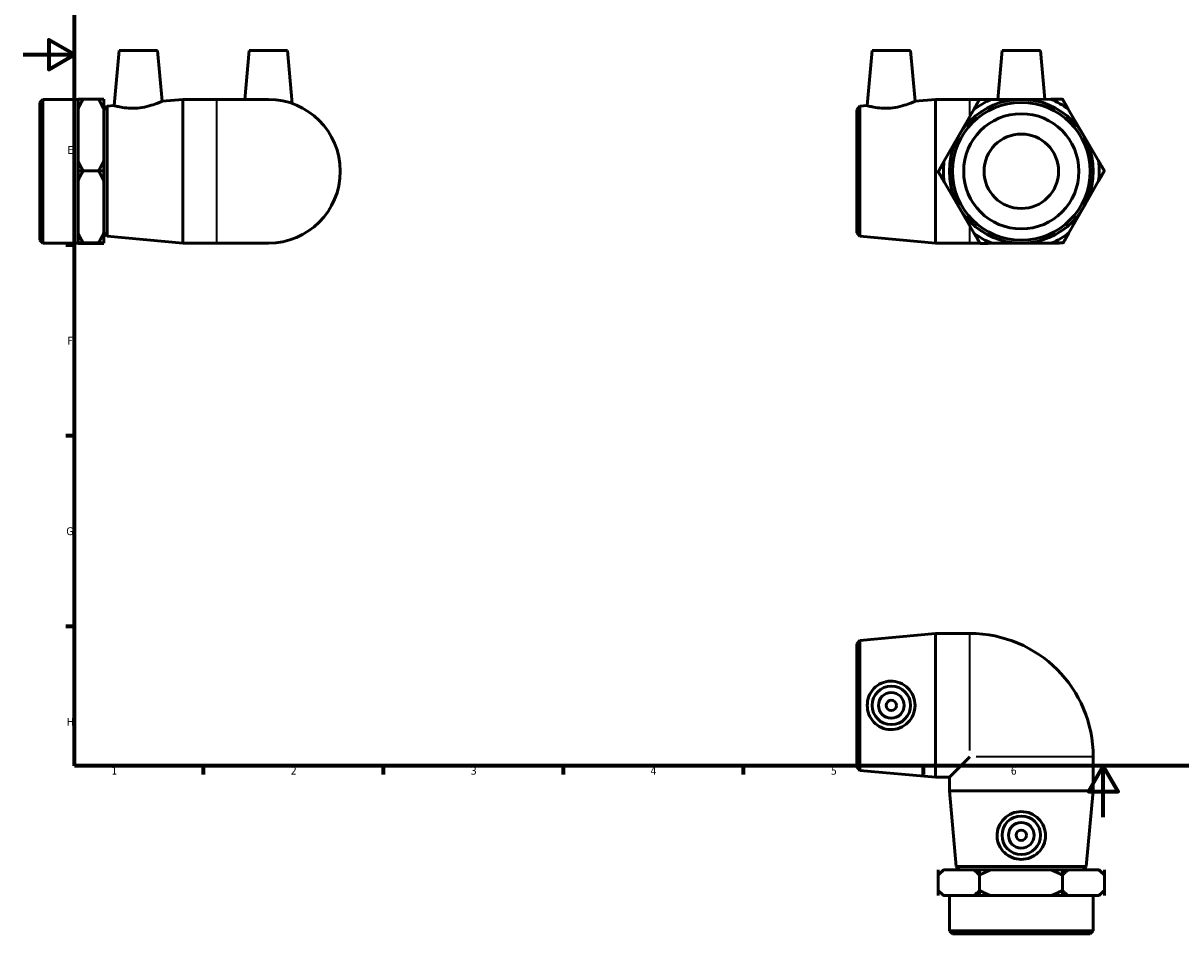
# Model space of a CAD drawing. Header units: millimetres. Extents: x 0 to 901, y -124 to 605.
# Tile 1 of 4: x 0 to 451, y -45 to 309. Entities that reach past the tile are written whole.
import ezdxf

# ---------------------------------------------------------------- set-up
doc = ezdxf.new("R2010")
doc.units = ezdxf.units.MM
for name, color, linetype, lineweight in [('Border (ANSI)', 7, 'Continuous', 70), ('Visible (ANSI)', 7, 'Continuous', 50), ('Visible Narrow (ANSI)', 7, 'Continuous', 35)]:
    doc.layers.add(name, color=color, linetype=linetype, lineweight=lineweight)
doc.styles.add('Note Text (ANSI)', font='tahoma.ttf')

# ---------------------------------------------------------------- blocks, each defined once
blk = doc.blocks.new('Borders Default Border')
at = {"layer": 'Border (ANSI)'}
for p, q in [((20, 222.75), (16.55, 222.75)), ((20, 148.5), (16.55, 148.5)), ((20, 74.25), (16.55, 74.25)), ((70.08, 20), (70.08, 16.55)), ((140.17, 20), (140.17, 16.55)), ((210.25, 20), (210.25, 16.55)), ((280.33, 20), (280.33, 16.55)), ((350.42, 20), (350.42, 16.55))]:
    blk.add_line(p, q, dxfattribs=at)
at = {"layer": 'Border (ANSI)', "flags": 128}
for points in [[(20, 20), (20, 574), (821, 574), (821, 20), (20, 20)], [(0, 297), (20, 297), (10, 302.77), (10, 291.23), (20, 297)], [(420.5, 0), (420.5, 20), (414.73, 10), (426.27, 10), (420.5, 20)]]:
    blk.add_lwpolyline(points, dxfattribs=at)
at = {"layer": 'Border (ANSI)', "color": 230, "true_color": 0xff0080, "char_height": 3.05, "attachment_point": 7, "style": 'Note Text (ANSI)'}
for s, insert in [('E', (17.21, 258.35)), ('F', (17.29, 184.1)), ('G', (16.81, 109.79)), ('H', (16.97, 35.6)), ('1', (34.35, 16.55)), ('2', (104.2, 16.55)), ('3', (174.26, 16.49)), ('4', (244.23, 16.55)), ('5', (314.48, 16.49)), ('6', (384.49, 16.49))]:
    blk.add_mtext(s, dxfattribs=dict(at, insert=insert))

msp = doc.modelspace()

# ---------------------------------------------------------------- linework, layer by layer
at = {"layer": 'Visible (ANSI)'}
for p, q in [((37.359, 298.569), (35.483, 277.136)), ((37.359, 298.569), (52.359, 298.569)), ((52.359, 298.569), (54.085, 278.835)), ((87.959, 298.569), (86.296, 279.569)), ((87.959, 298.569), (102.959, 298.569)), ((102.959, 298.569), (104.76, 277.979)), ((330.465, 298.569), (328.59, 277.136)), ((330.465, 298.569), (345.465, 298.569)), ((345.465, 298.569), (347.192, 278.835)), ((381.065, 298.569), (379.399, 279.526)), ((381.065, 298.569), (396.065, 298.569)), ((396.065, 298.569), (397.724, 279.612)), ((6.459, 278.369), (7.659, 279.569)), ((7.659, 279.569), (7.659, 223.569)), ((7.659, 279.569), (21.359, 279.569)), ((31.359, 279.644), (21.359, 279.644)), ((21.359, 279.643), (21.359, 279.644)), ((21.359, 279.643), (23.359, 279.643)), ((21.359, 279.623), (21.359, 275.753)), ((29.359, 279.643), (31.359, 279.643)), ((31.359, 279.643), (31.359, 279.644)), ((31.359, 275.753), (31.359, 279.623)), ((54.085, 278.835), (62.125, 279.569)), ((62.125, 223.569), (62.125, 279.569)), ((62.125, 279.569), (75.459, 279.569)), ((95.459, 279.569), (75.459, 279.569)), ((347.192, 278.835), (355.232, 279.569)), ((355.232, 223.569), (355.232, 279.569)), ((355.232, 279.569), (368.565, 279.569)), ((379.403, 279.569), (368.565, 279.569)), ((372.269, 279.493), (372.268, 279.492)), ((372.269, 279.493), (372.269, 279.493)), ((388.434, 279.568), (376.773, 279.514)), ((400.096, 279.623), (388.434, 279.568)), ((404.6, 279.644), (404.599, 279.644)), ((404.6, 279.643), (404.6, 279.644)), ((6.459, 224.769), (6.459, 278.369)), ((21.359, 265.682), (21.359, 275.753)), ((31.359, 255.61), (31.359, 275.753)), ((31.459, 275.569), (32.654, 276.878)), ((31.459, 227.569), (31.459, 275.569)), ((32.654, 276.878), (35.483, 277.136)), ((32.654, 276.878), (32.654, 226.26)), ((324.565, 275.569), (325.76, 276.878)), ((324.565, 227.569), (324.565, 275.569)), ((325.76, 276.878), (328.59, 277.136)), ((325.76, 276.878), (325.76, 226.26)), ((370.035, 275.581), (364.251, 265.455)), ((412.748, 265.682), (406.87, 275.753)), ((31.359, 271.569), (31.459, 271.569)), ((21.359, 255.61), (21.359, 265.682)), ((364.251, 265.455), (358.468, 255.329)), ((418.626, 255.61), (412.748, 265.682)), ((21.359, 255.61), (21.359, 251.72)), ((31.359, 251.72), (31.359, 255.61)), ((23.359, 251.72), (21.359, 251.72)), ((21.359, 251.719), (21.359, 251.72)), ((21.359, 251.72), (21.359, 251.72)), ((31.359, 251.72), (21.359, 251.72)), ((21.359, 251.719), (23.359, 251.719)), ((21.359, 251.719), (21.359, 247.808)), ((31.359, 251.72), (29.359, 251.72)), ((29.359, 251.719), (31.359, 251.719)), ((31.359, 251.719), (31.359, 251.72)), ((31.359, 251.72), (31.359, 251.72)), ((31.359, 247.808), (31.359, 251.719)), ((356.234, 251.418), (356.234, 251.418)), ((356.234, 251.418), (356.234, 251.417)), ((420.896, 251.719), (420.896, 251.72)), ((420.896, 251.72), (420.896, 251.72)), ((21.359, 237.682), (21.359, 247.808)), ((31.359, 227.556), (31.359, 247.808)), ((358.504, 247.527), (364.382, 237.456)), ((412.879, 237.682), (418.662, 247.808)), ((21.359, 227.556), (21.359, 237.682)), ((364.382, 237.456), (370.26, 227.384)), ((407.096, 227.556), (412.879, 237.682)), ((31.359, 231.569), (31.459, 231.569)), ((21.359, 227.556), (21.359, 223.645)), ((31.359, 223.645), (31.359, 227.556)), ((31.459, 227.569), (32.654, 226.26)), ((32.654, 226.26), (62.125, 223.569)), ((324.565, 227.569), (325.76, 226.26)), ((325.76, 226.26), (355.232, 223.569)), ((6.459, 224.769), (7.659, 223.569)), ((7.659, 223.569), (21.359, 223.569)), ((23.359, 223.645), (21.359, 223.645)), ((21.359, 223.645), (21.359, 223.623)), ((21.359, 223.645), (21.359, 223.645)), ((31.359, 223.645), (21.359, 223.645)), ((21.359, 223.569), (21.359, 223.623)), ((21.359, 223.515), (21.359, 223.569)), ((21.359, 223.494), (23.294, 223.494)), ((21.359, 223.494), (21.359, 223.494)), ((23.359, 223.494), (21.359, 223.494)), ((29.359, 223.494), (23.359, 223.494)), ((31.359, 223.645), (29.359, 223.645)), ((31.359, 223.494), (29.359, 223.494)), ((29.423, 223.494), (31.359, 223.494)), ((31.359, 223.623), (31.359, 223.645)), ((31.359, 223.645), (31.359, 223.645)), ((31.359, 223.515), (31.359, 223.623)), ((31.359, 223.494), (31.359, 223.494)), ((62.125, 223.569), (75.459, 223.569)), ((75.459, 223.569), (95.459, 223.569)), ((355.232, 223.569), (368.565, 223.569)), ((368.565, 223.569), (372.486, 223.569)), ((372.53, 223.494), (372.53, 223.494)), ((372.53, 223.494), (372.531, 223.494)), ((377.035, 223.515), (388.696, 223.569)), ((388.696, 223.569), (400.357, 223.623)), ((404.861, 223.645), (404.862, 223.645)), ((404.862, 223.645), (404.862, 223.645)), ((324.565, 67.529), (325.76, 68.838)), ((325.76, 68.838), (355.232, 71.529)), ((325.76, 68.838), (325.76, 18.22)), ((355.232, 15.529), (355.232, 71.529)), ((355.232, 71.529), (368.565, 71.529)), ((324.565, 19.529), (324.565, 67.529)), ((368.565, 23.529), (360.565, 15.529)), ((416.565, 10.195), (416.565, 23.529)), ((324.565, 19.529), (325.76, 18.22)), ((325.76, 18.22), (355.232, 15.529)), ((355.232, 15.529), (360.565, 15.529)), ((360.565, 10.195), (360.565, 15.529)), ((416.565, 10.195), (360.565, 10.195)), ((363.256, -19.276), (360.565, 10.195)), ((413.874, -19.276), (416.565, 10.195)), ((356.234, -22.571), (356.234, -20.571)), ((356.234, -20.571), (356.234, -30.571)), ((356.234, -20.571), (356.234, -20.571)), ((358.234, -20.571), (356.32, -22.485)), ((358.468, -20.571), (358.234, -20.571)), ((370.035, -20.571), (358.468, -20.571)), ((363.256, -19.276), (413.874, -19.276)), ((364.565, -20.471), (363.256, -19.276)), ((412.565, -20.471), (364.565, -20.471)), ((368.565, -20.571), (368.565, -20.471)), ((372.268, -20.571), (370.035, -20.571)), ((372.268, -20.571), (372.268, -22.571)), ((372.269, -20.571), (372.268, -20.571)), ((372.269, -22.571), (372.269, -20.571)), ((376.773, -20.571), (372.269, -20.571)), ((372.269, -20.571), (372.269, -30.571)), ((372.269, -20.571), (372.269, -20.571)), ((400.096, -20.571), (376.773, -20.571)), ((404.599, -20.571), (400.096, -20.571)), ((404.599, -20.571), (404.599, -22.571)), ((404.6, -20.571), (404.599, -20.571)), ((404.6, -22.571), (404.6, -20.571)), ((406.87, -20.571), (404.6, -20.571)), ((404.6, -20.571), (404.6, -20.571)), ((404.6, -20.571), (404.6, -30.571)), ((418.626, -20.571), (406.87, -20.571)), ((408.565, -20.571), (408.565, -20.471)), ((412.565, -20.471), (413.874, -19.276)), ((418.896, -20.571), (418.626, -20.571)), ((418.896, -20.571), (420.81, -22.485)), ((420.896, -20.571), (420.896, -22.571)), ((420.896, -20.571), (420.896, -30.571)), ((420.896, -20.571), (420.896, -20.571)), ((356.234, -30.571), (356.234, -28.571)), ((356.234, -30.571), (356.234, -30.571)), ((358.234, -30.571), (356.32, -28.657)), ((358.234, -30.571), (358.468, -30.571)), ((364.251, -30.571), (358.468, -30.571)), ((360.565, -44.271), (360.565, -30.571)), ((370.035, -30.571), (364.251, -30.571)), ((370.035, -30.571), (372.268, -30.571)), ((372.268, -28.571), (372.268, -30.571)), ((372.269, -30.571), (372.268, -30.571)), ((372.269, -30.571), (372.269, -28.571)), ((372.269, -30.571), (376.773, -30.571)), ((372.269, -30.571), (372.269, -30.571)), ((388.434, -30.571), (376.773, -30.571)), ((400.096, -30.571), (388.434, -30.571)), ((400.096, -30.571), (404.599, -30.571)), ((404.599, -28.571), (404.599, -30.571)), ((404.6, -30.571), (404.599, -30.571)), ((404.6, -30.571), (404.6, -28.571)), ((404.6, -30.571), (406.87, -30.571)), ((404.6, -30.571), (404.6, -30.571)), ((412.748, -30.571), (406.87, -30.571)), ((418.626, -30.571), (412.748, -30.571)), ((416.565, -44.271), (416.565, -30.571)), ((418.626, -30.571), (418.896, -30.571)), ((418.896, -30.571), (420.81, -28.657)), ((420.896, -28.571), (420.896, -30.571)), ((420.896, -30.571), (420.896, -30.571)), ((360.565, -44.271), (416.565, -44.271)), ((361.765, -45.471), (360.565, -44.271)), ((415.365, -45.471), (416.565, -44.271)), ((415.365, -45.471), (361.765, -45.471))]:
    msp.add_line(p, q, dxfattribs=at)
for centre, radius in [((388.565, 251.569), 28), ((388.565, 251.569), 26.8), ((388.565, 251.569), 22.422), ((388.565, 251.569), 14.5), ((337.965, 43.529), 7.5), ((337.965, 43.529), 5), ((337.965, 43.529), 2), ((388.565, -7.071), 7.5), ((388.565, -7.071), 5), ((388.565, -7.071), 2)]:
    msp.add_circle(centre, radius, dxfattribs=at)
for centre, radius, start, end in [((95.459, 251.569), 28, 270, 90), ((388.565, 251.569), 30.331, 112.87799, 127.65704), ((388.565, 251.569), 32.331, 120.26644, 120.2686), ((388.565, 251.569), 30.331, 52.87799, 67.65704), ((388.565, 251.569), 32.331, 60.26644, 60.2686), ((388.565, 251.569), 30.331, 172.87799, 187.65704), ((388.565, 251.569), 30.331, 352.87799, 7.65704), ((388.565, 251.569), 32.331, 180.26644, 180.2686), ((388.565, 251.569), 32.331, 0.26644, 0.2686), ((388.565, 251.569), 30.331, 232.87799, 247.65704), ((388.565, 251.569), 30.331, 292.87799, 307.65704), ((388.565, 251.569), 32.331, 240.26644, 240.2686), ((388.565, 251.569), 32.331, 300.26644, 300.2686), ((368.565, 23.529), 48, 0, 90)]:
    msp.add_arc(centre, radius, start, end, dxfattribs=at)
for points, weights in [([(23.359, 279.643), (22.197, 277.636), (21.359, 275.753)], [1, 1.00259300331, 1]), ([(21.359, 279.623), (22.173, 279.633), (23.294, 279.643)], [1, 1.00252076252, 1.00014045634]), ([(31.359, 275.753), (30.52, 277.636), (29.359, 279.643)], [1, 1.00259300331, 1]), ([(29.423, 279.643), (30.544, 279.633), (31.359, 279.623)], [1.00014045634, 1.00252076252, 1]), ([(370.035, 275.581), (371.116, 277.474), (372.268, 279.492)], [1, 1.00259300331, 1]), ([(372.269, 279.493), (374.593, 279.504), (376.773, 279.514)], [1, 1.00259300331, 1]), ([(400.096, 279.623), (402.276, 279.633), (404.599, 279.644)], [1, 1.00259300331, 1]), ([(404.6, 279.643), (405.772, 277.636), (406.87, 275.753)], [1, 1.00259300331, 1]), ([(21.359, 255.61), (22.197, 253.727), (23.359, 251.72)], [1, 1.00259300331, 1]), ([(29.359, 251.72), (30.52, 253.727), (31.359, 255.61)], [1, 1.00259300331, 1]), ([(356.234, 251.418), (357.387, 253.436), (358.468, 255.329)], [1, 1.00259300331, 1]), ([(418.626, 255.61), (419.725, 253.727), (420.896, 251.72)], [1, 1.00259300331, 1]), ([(23.359, 251.719), (22.197, 249.701), (21.359, 247.808)], [1, 1.00259300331, 1]), ([(31.359, 247.808), (30.52, 249.701), (29.359, 251.719)], [1, 1.00259300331, 1]), ([(358.504, 247.527), (357.406, 249.41), (356.234, 251.417)], [1, 1.00259300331, 1]), ([(420.896, 251.719), (419.744, 249.701), (418.662, 247.808)], [1, 1.00259300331, 1]), ([(21.359, 227.556), (22.197, 225.663), (23.359, 223.645)], [1, 1.00259300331, 1]), ([(29.359, 223.645), (30.52, 225.663), (31.359, 227.556)], [1, 1.00259300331, 1]), ([(372.53, 223.494), (371.359, 225.501), (370.26, 227.384)], [1, 1.00259300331, 1]), ([(407.096, 227.556), (406.014, 225.663), (404.862, 223.645)], [1, 1.00259300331, 1]), ([(23.359, 223.645), (22.197, 223.634), (21.359, 223.623)], [1, 1.00259300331, 1]), ([(21.359, 223.515), (22.197, 223.504), (23.359, 223.494)], [1, 1.00259300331, 1]), ([(31.359, 223.623), (30.52, 223.634), (29.359, 223.645)], [1, 1.00259300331, 1]), ([(29.359, 223.494), (30.52, 223.504), (31.359, 223.515)], [1, 1.00259300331, 1]), ([(377.035, 223.515), (374.855, 223.504), (372.531, 223.494)], [1, 1.00259300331, 1]), ([(404.861, 223.645), (402.537, 223.634), (400.357, 223.623)], [1, 1.00259300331, 1]), ([(358.468, -20.571), (357.387, -21.409), (356.234, -22.571)], [1, 1.00259300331, 1]), ([(372.268, -22.571), (371.116, -21.409), (370.035, -20.571)], [1, 1.00259300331, 1]), ([(376.773, -20.571), (374.593, -21.409), (372.269, -22.571)], [1, 1.00259300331, 1]), ([(404.599, -22.571), (402.276, -21.409), (400.096, -20.571)], [1, 1.00259300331, 1]), ([(406.87, -20.571), (405.772, -21.409), (404.6, -22.571)], [1, 1.00259300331, 1]), ([(420.896, -22.571), (419.725, -21.409), (418.626, -20.571)], [1, 1.00259300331, 1]), ([(420.81, -22.485), (420.853, -22.528), (420.896, -22.571)], [1.00018579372, 1.00009648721, 1]), ([(356.234, -28.571), (357.387, -29.733), (358.468, -30.571)], [1, 1.00259300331, 1]), ([(370.035, -30.571), (371.116, -29.733), (372.268, -28.571)], [1, 1.00259300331, 1]), ([(372.269, -28.571), (374.593, -29.733), (376.773, -30.571)], [1, 1.00259300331, 1]), ([(400.096, -30.571), (402.276, -29.733), (404.599, -28.571)], [1, 1.00259300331, 1]), ([(404.6, -28.571), (405.772, -29.733), (406.87, -30.571)], [1, 1.00259300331, 1]), ([(418.626, -30.571), (419.725, -29.733), (420.896, -28.571)], [1, 1.00259300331, 1]), ([(420.896, -28.571), (420.853, -28.615), (420.81, -28.657)], [1, 1.00009648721, 1.00018579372])]:
    msp.add_rational_spline(points, weights, degree=2, dxfattribs=at)
for points, knots in [([(44.479, 276.208), (43.331, 276.11), (42.112, 276.099), (39.89, 276.237), (38.884, 276.38), (37.302, 276.669), (36.616, 276.834), (35.707, 277.07), (35.483, 277.136), (35.483, 277.136)], [0, 0, 0, 0, 0.3459388, 0.3459388, 0.6918776, 0.6918776, 1.040535, 1.040535, 1.3891924, 1.3891924, 1.3891924, 1.3891924]), ([(54.085, 278.835), (54.085, 278.835), (53.842, 278.724), (52.872, 278.317), (52.147, 278.024), (50.468, 277.433), (49.392, 277.093), (47.015, 276.53), (45.714, 276.313), (44.479, 276.208)], [4.2489109, 4.2489109, 4.2489109, 4.2489109, 4.612224, 4.612224, 4.9755371, 4.9755371, 5.3474871, 5.3474871, 5.719437, 5.719437, 5.719437, 5.719437]), ([(337.586, 276.208), (336.437, 276.11), (335.219, 276.099), (332.996, 276.237), (331.991, 276.38), (330.408, 276.669), (329.723, 276.834), (328.814, 277.07), (328.59, 277.136), (328.59, 277.136)], [0, 0, 0, 0, 0.3459388, 0.3459388, 0.6918776, 0.6918776, 1.040535, 1.040535, 1.3891924, 1.3891924, 1.3891924, 1.3891924]), ([(347.192, 278.835), (347.192, 278.835), (346.948, 278.724), (345.979, 278.317), (345.254, 278.024), (343.575, 277.433), (342.498, 277.093), (340.122, 276.53), (338.82, 276.313), (337.586, 276.208)], [4.2489109, 4.2489109, 4.2489109, 4.2489109, 4.612224, 4.612224, 4.9755371, 4.9755371, 5.3474871, 5.3474871, 5.719437, 5.719437, 5.719437, 5.719437]), ([(337.586, 34.08), (336.437, 34.118), (335.219, 34.388), (332.996, 35.394), (331.991, 36.129), (330.408, 37.794), (329.723, 38.842), (328.814, 41.128), (328.59, 42.367), (328.59, 44.691), (328.814, 45.93), (329.723, 48.216), (330.408, 49.263), (331.991, 50.929), (332.996, 51.663), (335.219, 52.669), (336.437, 52.94), (338.82, 53.018), (340.122, 52.796), (342.498, 51.839), (343.575, 51.104), (345.254, 49.42), (345.979, 48.361), (346.948, 46.022), (347.192, 44.74), (347.192, 42.318), (346.948, 41.036), (345.979, 38.696), (345.254, 37.638), (343.575, 35.953), (342.498, 35.219), (340.122, 34.262), (338.82, 34.04), (337.586, 34.08)], [0, 0, 0, 0, 0.3459388, 0.3459388, 0.6918776, 0.6918776, 1.040535, 1.040535, 1.3891924, 1.3891924, 1.7378498, 1.7378498, 2.0865072, 2.0865072, 2.432446, 2.432446, 2.7783848, 2.7783848, 3.1503347, 3.1503347, 3.5222846, 3.5222846, 3.8855978, 3.8855978, 4.2489109, 4.2489109, 4.612224, 4.612224, 4.9755371, 4.9755371, 5.3474871, 5.3474871, 5.719437, 5.719437, 5.719437, 5.719437]), ([(398.014, -7.451), (397.976, -8.599), (397.706, -9.817), (396.7, -12.04), (395.965, -13.045), (394.3, -14.628), (393.252, -15.313), (390.966, -16.223), (389.727, -16.446), (387.403, -16.446), (386.164, -16.223), (383.878, -15.313), (382.83, -14.628), (381.165, -13.045), (380.43, -12.04), (379.425, -9.817), (379.154, -8.599), (379.076, -6.216), (379.298, -4.914), (380.255, -2.538), (380.99, -1.462), (382.674, 0.217), (383.733, 0.942), (386.072, 1.912), (387.354, 2.155), (389.776, 2.155), (391.058, 1.912), (393.397, 0.942), (394.456, 0.217), (396.141, -1.462), (396.875, -2.538), (397.832, -4.914), (398.054, -6.216), (398.014, -7.451)], [0, 0, 0, 0, 0.3459388, 0.3459388, 0.6918776, 0.6918776, 1.040535, 1.040535, 1.3891924, 1.3891924, 1.7378498, 1.7378498, 2.0865072, 2.0865072, 2.432446, 2.432446, 2.7783848, 2.7783848, 3.1503347, 3.1503347, 3.5222846, 3.5222846, 3.8855978, 3.8855978, 4.2489109, 4.2489109, 4.612224, 4.612224, 4.9755371, 4.9755371, 5.3474871, 5.3474871, 5.719437, 5.719437, 5.719437, 5.719437])]:
    msp.add_open_spline(points, degree=3, knots=knots, dxfattribs=at)
at = {"layer": 'Visible Narrow (ANSI)'}
for p, q in [((368.565, 273.624), (368.565, 279.552)), ((75.459, 223.913), (75.459, 279.224)), ((368.565, 223.586), (368.565, 229.658)), ((368.565, 25.982), (368.565, 71.333)), ((416.369, 23.529), (371.018, 23.529))]:
    msp.add_line(p, q, dxfattribs=at)

# ---------------------------------------------------------------- block references
msp.add_blockref('Borders Default Border', (0, 0))

doc.saveas('drawing.dxf')
